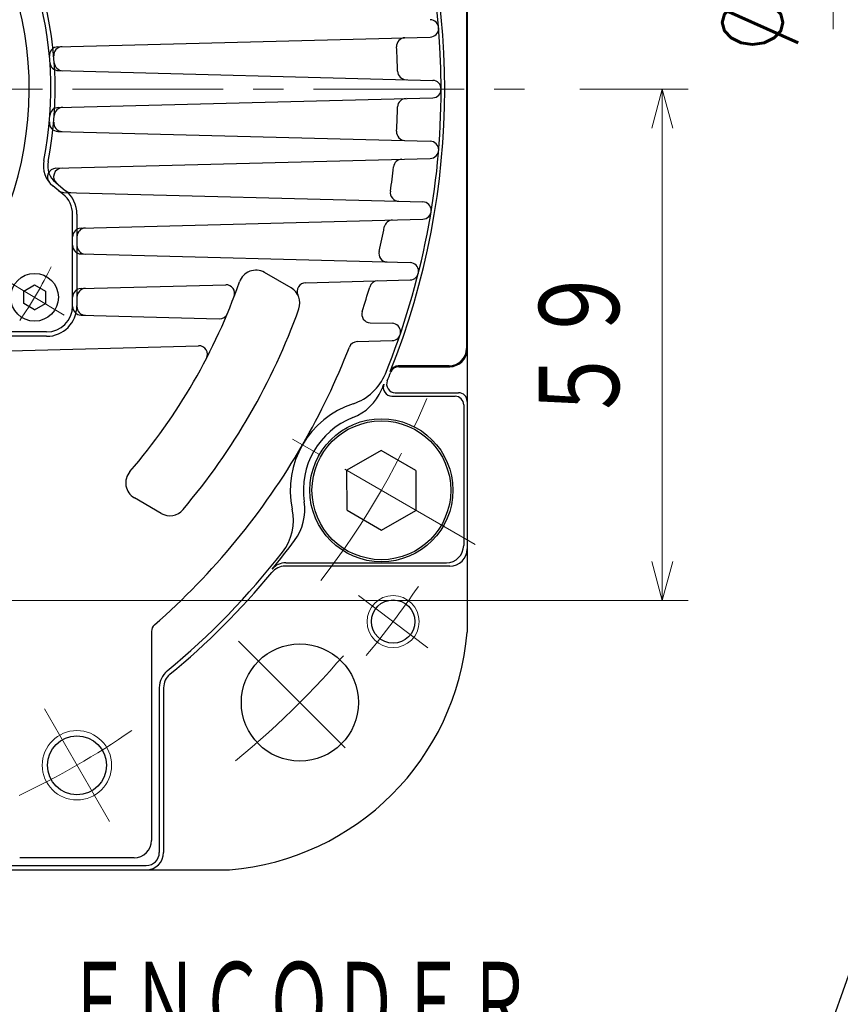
# Model space of a CAD drawing. Header units: millimetres. Extents: x 0 to 1300, y 0 to 891.
# Tile 83 of 142: x 218 to 313, y 512 to 626. Entities that reach past the tile are written whole.
import ezdxf

# ---------------------------------------------------------------- set-up
doc = ezdxf.new("R2010")
doc.units = ezdxf.units.MM
doc.header["$LTSCALE"] = 0.547069
doc.linetypes.add('CENTER', pattern=[50.8, 31.75, -6.35, 6.35, -6.35])
doc.layers.add('NoLayerName_001', color=7, linetype='Continuous')
doc.styles.get("Standard").update_dxf_attribs({"font": 'txt', "bigfont": 'extfont2'})
doc.dimstyles.get("Standard").update_dxf_attribs({"dimtxt": 2.5, "dimasz": 2.5, "dimexe": 1, "dimexo": 1, "dimtad": 1, "dimdec": 3, "dimzin": 0, "dimdsep": 46, "dimtxsty": 'Standard', "dimcen": 2.5, "dimadec": 3, "dimazin": 0, "dimtfac": 0.75, "dimtdec": 3, "dimtmove": 0, "dimatfit": 3, "dimfxl": 1, "dimarcsym": 0})

# ---------------------------------------------------------------- blocks, each defined once
blk = doc.blocks.new('_OPEN30')
at = {"color": 0, "linetype": 'ByBlock', "lineweight": -2}
for p, q in [((-1, 0.267949), (0, 0)), ((0, 0), (-1, -0.267949)), ((0, 0), (-1, 0))]:
    blk.add_line(p, q, dxfattribs=at)
blk = doc.blocks.new('*D129')
at = {"layer": 'Defpoints', "color": 0}
for p in [(338.31, 657.26), (312.19, 624.91), (312.19, 624.91)]:
    blk.add_point(p, dxfattribs=at)
at = {"layer": 'NoLayerName_001', "color": 0, "linetype": 'Continuous', "lineweight": 13}
for p, q in [((335.31, 657.26), (309.19, 657.26)), ((312.19, 652.76), (312.19, 624.91))]:
    blk.add_line(p, q, dxfattribs=at)
at = {"layer": 'NoLayerName_001', "color": 0, "lineweight": 13, "xscale": 4.5, "yscale": 4.5, "zscale": 4.5, "rotation": 90}
blk.add_blockref('_OPEN30', (312.19, 657.26), dxfattribs=at)
at = {"layer": 'NoLayerName_001', "color": 0, "lineweight": 13, "insert": (302.92, 634.91), "char_height": 10.5, "attachment_point": 5, "rotation": 90}
blk.add_mtext('\\W0.8000;%%c７９', dxfattribs=at)
blk = doc.blocks.new('_NONE')
blk = doc.blocks.new('*D137')
at = {"layer": 'Defpoints', "color": 0}
for p in [(280, 617.99), (292.5, 617.99), (200.65, 559.04)]:
    blk.add_point(p, dxfattribs=at)
at = {"layer": 'NoLayerName_001', "color": 0, "linetype": 'Continuous', "lineweight": 13}
for p, q in [((283, 617.99), (295.5, 617.99)), ((292.5, 563.54), (292.5, 613.49)), ((203.65, 559.04), (295.5, 559.04))]:
    blk.add_line(p, q, dxfattribs=at)
at = {"layer": 'NoLayerName_001', "color": 0, "lineweight": 13, "xscale": 4.5, "yscale": 4.5, "zscale": 4.5}
for p, rotation in [((292.5, 617.99), 90), ((292.5, 559.04), 270)]:
    blk.add_blockref('_OPEN30', p, dxfattribs=dict(at, rotation=rotation))
at = {"layer": 'NoLayerName_001', "color": 0, "lineweight": 13, "insert": (283.28, 588.52), "char_height": 10.5, "attachment_point": 5, "rotation": 90}
blk.add_mtext('\\W0.8000;５９', dxfattribs=at)

msp = doc.modelspace()

# ---------------------------------------------------------------- linework, layer by layer
at = {"layer": 'NoLayerName_001', "color": 7, "linetype": 'Continuous', "lineweight": 25}
for p, q in [((270, 680.5913), (270, 555.3903)), ((269.913, 647.904), (269.913, 588.0785)), ((222.7988, 622.8671), (265.7408, 623.9916)), ((222.8598, 620.1213), (266.0262, 618.9909)), ((222.8598, 615.8613), (266.0262, 616.9916)), ((222.7988, 613.1154), (265.7408, 611.9909)), ((222.5719, 608.8612), (265.7408, 609.9916)), ((223.387, 605.8918), (222.2368, 606.8224)), ((222.5513, 607.2111), (223.7015, 606.2805)), ((223.7077, 606.2755), (223.7015, 606.2805)), ((223.489, 606.0748), (264.879, 604.9909)), ((224.5, 592.9913), (224.5, 603.5596)), ((225, 603.5596), (225, 592.9913)), ((225.4738, 601.9598), (264.879, 602.9916)), ((225.4738, 598.9847), (263.4228, 597.9909)), ((249.7093, 595.0651), (246.6265, 596.845)), ((251.3657, 595.6759), (263.4228, 595.9916)), ((218.8684, 594.7113), (220.1184, 595.433)), ((220.1184, 595.433), (221.3684, 594.7113)), ((225.4738, 594.9979), (242.1619, 595.4349)), ((218.8684, 593.2679), (218.8684, 594.7113)), ((221.3684, 594.7113), (221.3684, 593.2679)), ((220.1184, 592.5462), (218.8684, 593.2679)), ((220.1184, 592.5462), (221.3684, 593.2679)), ((225.4738, 591.9301), (241.3994, 591.5131)), ((258.8179, 591.057), (261.3404, 590.9909)), ((221.5, 589.9913), (213.4664, 589.9913)), ((221.5, 589.4913), (213.4664, 589.4913)), ((212.2326, 587.7057), (239.0237, 588.4072)), ((257.3218, 588.8864), (261.3404, 588.9916)), ((267.913, 586.0785), (262.0303, 586.0785)), ((262.1173, 585.9913), (268, 585.9913)), ((261.323, 582.5898), (268.599, 582.5898)), ((261.7083, 582.9913), (269, 582.9913)), ((269.599, 581.5898), (269.599, 565.3927)), ((260.0884, 576.3491), (256.1263, 574.0616)), ((264.0694, 574.0288), (260.0884, 576.3491)), ((256.1453, 569.4538), (256.1263, 574.0616)), ((264.0694, 574.0288), (264.0884, 569.4209)), ((234.7093, 569.0843), (231.6265, 570.8642)), ((256.1453, 569.4538), (260.1263, 567.1334)), ((260.1263, 567.1334), (264.0884, 569.4209)), ((268, 562.9913), (249.0018, 562.9913)), ((249.0731, 563.3927), (267.599, 563.3927)), ((233.6, 555.4786), (233.6, 531.3913)), ((234.5, 548.9895), (234.5, 529.9913)), ((235, 548.9895), (235, 529.9913)), ((231.6, 529.3913), (218.4, 529.3913)), ((204, 527.9913), (242.601, 527.9913)), ((216.5, 528.4913), (233, 528.4913))]:
    msp.add_line(p, q, dxfattribs=at)
at = {"layer": 'NoLayerName_001', "color": 4, "linetype": 'CENTER', "lineweight": 13}
for p, q in [((196.7, 617.9913), (280, 617.9913)), ((216.3778, 596.2372), (223.5142, 591.9492)), ((270.9327, 565.4913), (249.282, 577.9913)), ((257.4676, 559.6152), (265.454, 553.5971)), ((243.6389, 554.351), (257.7814, 540.2092)), ((221.25, 546.5442), (228.75, 533.5538))]:
    msp.add_line(p, q, dxfattribs=at)
at = {"layer": 'NoLayerName_001', "color": 7, "linetype": 'Continuous', "lineweight": 25}
for centre, radius in [((220.1184, 593.9896), 2.75), ((260.1073, 571.7413), 8.25), ((260.1073, 571.7413), 8), ((261.4608, 556.6061), 2.5), ((250.7104, 547.2803), 6.75), ((225, 540.049), 3.4)]:
    msp.add_circle(centre, radius, dxfattribs=at)
at = {"layer": 'NoLayerName_001', "color": 4, "linetype": 'Continuous', "lineweight": 13}
for centre, radius in [((261.4608, 556.6061), 3), ((225, 540.049), 4)]:
    msp.add_circle(centre, radius, dxfattribs=at)
at = {"layer": 'NoLayerName_001', "color": 7, "linetype": 'Continuous', "lineweight": 25}
for centre, radius, start, end in [((180, 617.9913), 87, 0, 50.174659), ((180, 617.9913), 39.5, 318.330134, 270), ((180, 617.9913), 87.413, 338.144864, 21.855136), ((180, 617.9913), 42.5, 348.675206, 45.402055), ((180, 617.9913), 42, 348.675206, 45.402055), ((265.7146, 624.9913), 1, 271.5, 88.5), ((262.8538, 622.9157), 1, 91.5, 183.401363), ((222.8249, 621.8675), 1, 91.5, 185.171913), ((223.3258, 621.8806), 1, 91.5, 185.12965), ((180, 617.9913), 82, 1.435945, 3.401363), ((222.886, 621.1209), 1, 184.173846, 268.5), ((223.3882, 621.1078), 1, 184.108419, 268.5), ((262.9739, 620.0712), 1, 181.435945, 268.5), ((266, 617.9913), 1, 271.5, 88.5), ((180, 617.9913), 87, 337.838129, 0), ((262.9739, 615.9113), 1, 91.5, 178.564055), ((222.886, 614.8616), 1, 91.5, 175.826154), ((223.3882, 614.8748), 1, 91.5, 175.891581), ((180, 617.9913), 82, 356.598637, 358.564055), ((222.8249, 614.1151), 1, 174.828087, 268.5), ((223.3258, 614.1019), 1, 174.87035, 268.5), ((262.8538, 613.0669), 1, 176.598637, 268.5), ((265.7146, 610.9913), 1, 271.5, 88.5), ((224.1238, 609.1546), 3, 168.675206, 231.023832), ((224.1238, 609.1546), 2.5, 168.675206, 231.023832), ((262.5013, 608.9064), 1, 91.5, 173.716055), ((222.5981, 607.8615), 1, 91.5, 220.280549), ((223.3141, 607.8803), 1, 91.5, 231.023832), ((180, 617.9913), 82, 351.737202, 353.716055), ((223.5152, 607.0744), 1, 231.023832, 268.5), ((221.5, 603.5596), 3.5, 0, 51.023832), ((224.3367, 607.0529), 1, 231.023832, 268.5), ((262.1384, 606.063), 1, 171.737202, 268.5), ((221.5, 603.5596), 3, 0, 51.023832), ((264.8528, 603.9913), 1, 271.5, 88.5), ((261.4254, 601.9008), 1, 91.5, 168.821825), ((225.5, 600.9601), 1, 91.5, 180), ((226, 600.9732), 1, 91.5, 180), ((180, 617.9913), 82, 346.815235, 348.821825), ((225.5, 599.9843), 1, 180, 268.5), ((226, 599.9712), 1, 180, 268.5), ((260.8121, 599.0596), 1, 166.815235, 268.5), ((245.6265, 595.1129), 2, 60, 160.780696), ((263.3966, 596.9913), 1, 271.5, 88.5), ((259.7216, 594.8944), 1, 91.5, 163.842653), ((225.5, 593.9982), 1, 91.5, 180), ((226, 594.0113), 1, 91.5, 180), ((180, 617.9913), 67.5, 319.219304, 340.780696), ((242.1881, 594.4352), 1, 339.253965, 91.5), ((248.7093, 593.333), 2, 340.258073, 60), ((251.3918, 594.6762), 1, 91.5, 206.598286), ((180, 617.9913), 82, 341.792127, 343.842653), ((221.5, 592.9913), 3.5, 270, 0), ((221.5, 592.9913), 3, 270, 0), ((225.5, 592.9298), 1, 180, 268.5), ((225.9994, 592.9167), 1, 179.050499, 268.5), ((180, 617.9913), 75, 319.741927, 340.258073), ((241.4255, 592.5128), 1, 268.5, 337.471961), ((258.8441, 592.0566), 1, 161.792127, 268.5), ((261.3142, 589.9913), 1, 271.5, 88.5), ((239.0499, 587.4076), 1, 332.619008, 91.5), ((180, 617.9913), 82, 330.000009, 338.733566), ((257.348, 587.8867), 1, 91.5, 158.733566), ((267.913, 588.0785), 2, 270, 0), ((268, 587.9913), 2, 270, 0), ((262.0586, 585.0785), 1, 90, 158.144864), ((262.1173, 584.9913), 1, 90, 158.106572), ((255.0159, 587.4361), 6, 287.97338, 337.838129), ((180, 617.9913), 87.5, 337.407108, 338.106572), ((180, 617.9913), 87.3, 336.596132, 337.070538), ((261.323, 583.5898), 1, 157.070538, 270), ((261.7083, 583.9913), 1, 157.407108, 270), ((254.6113, 585.6981), 6, 291.494119, 336.596132), ((268.599, 581.5898), 1, 360, 90), ((269, 581.9913), 1, 0, 90), ((260.1074, 571.7413), 10.5, 107.97338, 192.026637), ((260.1074, 571.7413), 9, 111.494119, 188.505898), ((180, 617.9913), 82, 311.134686, 330.000009), ((232.6265, 572.5963), 2, 139.219304, 240), ((245.2723, 569.5226), 6, 323.403885, 8.505898), ((235.7093, 570.8164), 2, 240, 319.741927), ((243.9695, 568.3032), 6, 322.161887, 12.026637), ((180, 617.9913), 87.3, 320.6688, 323.403885), ((267.599, 565.3927), 2, 270, 0), ((180, 617.9913), 87, 309.558929, 322.161887), ((268, 564.9913), 2, 270, 0), ((249.0018, 560.9913), 2, 90, 140.441071), ((249.0731, 561.3927), 2, 90, 140.6688), ((180, 617.9913), 87.5, 309.558929, 320.441071), ((234.6, 555.4786), 1, 131.134686, 180), ((240.105, 557.8873), 30, 274.774, 355.227), ((237, 548.9895), 2.5, 129.558929, 180), ((237, 548.9895), 2, 129.558929, 180), ((231.6, 531.3913), 2, 270, 0), ((233, 529.9913), 2, 270, 0), ((233, 529.9913), 1.5, 270, 0)]:
    msp.add_arc(centre, radius, start, end, dxfattribs=at)
at = {"layer": 'NoLayerName_001', "color": 4, "linetype": 'CENTER', "lineweight": 13}
for radius, start, end in [(46.75, 325.228765, 334.030893), (92.5, 322.251424, 337.748576), (102, 320.191102, 325.808898), (100, 309.267615, 320.731551), (90, 295.223978, 304.776039)]:
    msp.add_arc((180, 617.9913), radius, start, end, dxfattribs=at)

# ---------------------------------------------------------------- texts
at = {"layer": 'NoLayerName_001', "color": 3, "lineweight": 13, "insert": (223.65, 507.1224), "char_height": 10.5, "attachment_point": 7}
msp.add_mtext('\\A1;\\W0.6667;ＥＮＣＯＤＥＲ', dxfattribs=at)

# ---------------------------------------------------------------- dimensions: what is measured, and where the dimension line sits
at = {"layer": 'NoLayerName_001', "color": 3, "linetype": 'Continuous', "lineweight": 13}
for base, p1, p2, angle, text, override, picture, middle in [((312.1896, 624.9072), (338.3078, 657.256), (312.1896, 624.9072), 270, '\\W0.8000;%%c７９', {"dimtxt": 10.5, "dimasz": 4.5, "dimexe": 3, "dimexo": 3, "dimgap": 3, "dimzin": 8, "dimpost": '%%c<>', "dimblk1": 'OPEN30', "dimblk2": 'NONE', "dimsah": 1, "dimse2": 1, "dimclrd": 0, "dimclre": 0, "dimclrt": 0, "dimtp": 0, "dimtm": 0, "dimatfit": 2, "dimlwd": 13, "dimlwe": 13}, '*D129', (312.1896, 634.906)), ((292.5, 617.9913), (200.65, 559.0413), (280, 617.9913), 90, '\\W0.8000;５９', {"dimtxt": 10.5, "dimasz": 4.5, "dimexe": 3, "dimexo": 3, "dimgap": 3, "dimzin": 8, "dimblk": 'OPEN30', "dimclrd": 0, "dimclre": 0, "dimclrt": 0, "dimtp": 0, "dimtm": 0, "dimlwd": 13, "dimlwe": 13}, '*D137', (292.5, 588.5163))]:
    dim = msp.add_linear_dim(base=base, p1=p1, p2=p2, angle=angle, text=text, dimstyle='Standard', override=override, dxfattribs=at)
    dim.commit()
    dim.dimension.update_dxf_attribs({"geometry": picture, "text_midpoint": middle, "dimtype": 160})

# ---------------------------------------------------------------- leaders
at = {"layer": 'NoLayerName_001', "color": 3, "linetype": 'Continuous', "lineweight": 13, "annotation_type": 0, "has_hookline": 1, "hookline_direction": 1, "text_width": 80.105}
msp.add_leader([(329.45, 559.5913), (305.875, 492.9974), (299.875, 492.9974)], dimstyle='Standard', override={"dimtxt": 10.5, "dimasz": 6, "dimldrblk": 'OPEN30'}, dxfattribs=at)

doc.saveas('drawing.dxf')
